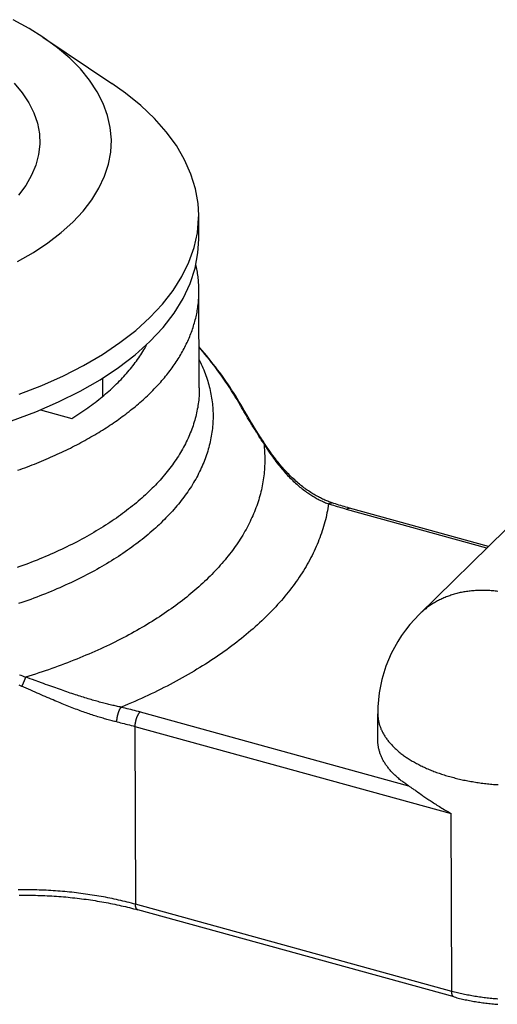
# Model space of a CAD drawing. Header units: inches. Extents: x 0 to 7.33, y 0 to 5.67.
# Tile 9 of 10: x 5.73 to 6.37, y 3.24 to 4.58. Entities that reach past the tile are written whole.
import ezdxf

# ---------------------------------------------------------------- set-up
doc = ezdxf.new("R2010")
doc.units = ezdxf.units.IN
doc.header["$LTSCALE"] = 0.403333
doc.header["$MEASUREMENT"] = 0
doc.layers.get('0').update_dxf_attribs({"linetype": 'CONTINUOUS'})

msp = doc.modelspace()

# ---------------------------------------------------------------- linework, layer by layer
at = {"color": 7, "linetype": 'Continuous'}
for p, q in [((5.7566, 4.5545), (5.8503, 4.4917)), ((5.9681, 4.2807), (5.968, 4.3131)), ((5.9688, 4.0793), (5.9683, 4.2107)), ((5.8817, 4.1238), (5.9019, 4.142)), ((5.8972, 4.1369), (5.8965, 4.1371)), ((5.8382, 4.0679), (5.8381, 4.0925)), ((5.7536, 4.0494), (5.7961, 4.0377)), ((6.3587, 3.862), (6.1685, 3.9144)), ((6.3609, 3.8642), (6.1725, 3.916)), ((6.3846, 3.8874), (6.267, 3.7721)), ((5.7548, 3.6792), (5.7428, 3.6836)), ((5.8885, 3.64), (6.2524, 3.5398)), ((6.2109, 3.6009), (6.2107, 3.6375)), ((5.8815, 3.6203), (6.3102, 3.5023)), ((5.8815, 3.6203), (5.8823, 3.3792)), ((6.2671, 3.5297), (6.2695, 3.5281)), ((6.3111, 3.2612), (6.3102, 3.5023)), ((6.3111, 3.2612), (5.8823, 3.3792)), ((6.3141, 3.2536), (5.8854, 3.3717))]:
    msp.add_line(p, q, dxfattribs=at)
for points in [[(5.7566, 4.5545), (5.7382, 4.5661), (5.7163, 4.578)], [(5.7973, 4.3038), (5.8113, 4.3187), (5.8231, 4.3341), (5.8328, 4.3498), (5.8404, 4.3659), (5.8457, 4.3822), (5.8488, 4.3987), (5.8496, 4.4152), (5.8481, 4.4318), (5.8444, 4.4482), (5.8385, 4.4644), (5.8303, 4.4804), (5.82, 4.496), (5.8076, 4.5112), (5.7931, 4.5258), (5.7767, 4.5399), (5.7566, 4.5545)], [(5.7176, 4.4918), (5.7286, 4.4788), (5.7376, 4.4654), (5.7445, 4.4517), (5.7493, 4.4377), (5.752, 4.4235), (5.7526, 4.4093), (5.751, 4.3951), (5.7473, 4.381), (5.7414, 4.3671), (5.7335, 4.3535), (5.7236, 4.3402)], [(5.968, 4.3131), (5.9671, 4.3291), (5.9636, 4.349), (5.9575, 4.3688), (5.9489, 4.3882), (5.9377, 4.4074), (5.924, 4.426), (5.9079, 4.4442), (5.8895, 4.4617), (5.8688, 4.4785), (5.8503, 4.4917)], [(5.9618, 4.2692), (5.9662, 4.2891), (5.9679, 4.3091), (5.968, 4.3131)], [(5.7225, 4.2504), (5.7439, 4.2627), (5.7636, 4.2757), (5.7814, 4.2894), (5.7973, 4.3038)], [(5.9019, 4.142), (5.9196, 4.1609), (5.9345, 4.1803), (5.9468, 4.2003), (5.9564, 4.2206), (5.9631, 4.2413), (5.967, 4.2621), (5.9681, 4.2807)], [(5.9018, 4.1744), (5.9187, 4.1924), (5.9332, 4.211), (5.9453, 4.2301), (5.9548, 4.2495), (5.9618, 4.2692)], [(5.9683, 4.2107), (5.9683, 4.213), (5.9683, 4.2151), (5.9682, 4.2171), (5.9681, 4.2192), (5.9679, 4.2213), (5.9678, 4.2234), (5.9676, 4.2255), (5.9673, 4.2276), (5.9671, 4.2297), (5.9668, 4.2318), (5.9665, 4.2339), (5.9662, 4.2359), (5.9658, 4.238), (5.9654, 4.2401), (5.965, 4.2422), (5.9645, 4.2443), (5.9641, 4.2462)], [(5.9022, 4.072), (5.904, 4.0739), (5.9059, 4.0757), (5.9077, 4.0776), (5.9095, 4.0795), (5.9113, 4.0814), (5.913, 4.0832), (5.9148, 4.0851), (5.9165, 4.087), (5.9181, 4.0889), (5.9198, 4.0909), (5.9214, 4.0928), (5.923, 4.0947), (5.9246, 4.0966), (5.9261, 4.0986), (5.9276, 4.1005), (5.9291, 4.1025), (5.9306, 4.1044), (5.932, 4.1064), (5.9334, 4.1083), (5.9348, 4.1103), (5.9361, 4.1123), (5.9375, 4.1143), (5.9388, 4.1162), (5.94, 4.1182), (5.9413, 4.1202), (5.9425, 4.1222), (5.9437, 4.1242), (5.9448, 4.1262), (5.946, 4.1282), (5.9471, 4.1302), (5.9482, 4.1323), (5.9492, 4.1343), (5.9502, 4.1363), (5.9512, 4.1383), (5.9522, 4.1404), (5.9531, 4.1424), (5.9541, 4.1444), (5.9549, 4.1465), (5.9558, 4.1485), (5.9566, 4.1506), (5.9574, 4.1526), (5.9582, 4.1547), (5.9589, 4.1567), (5.9597, 4.1588), (5.9603, 4.1609), (5.961, 4.1629), (5.9616, 4.165), (5.9622, 4.1671), (5.9628, 4.1691), (5.9634, 4.1712), (5.9639, 4.1733), (5.9644, 4.1754), (5.9648, 4.1775), (5.9653, 4.1795), (5.9657, 4.1816), (5.9661, 4.1837), (5.9664, 4.1858), (5.9667, 4.1879), (5.967, 4.19), (5.9673, 4.1921), (5.9675, 4.1941), (5.9677, 4.1962), (5.9679, 4.1983), (5.968, 4.2004), (5.9682, 4.2025), (5.9682, 4.2046), (5.9683, 4.2067), (5.9683, 4.2088), (5.9683, 4.2107)], [(5.7244, 4.0704), (5.7553, 4.0824), (5.7845, 4.0955), (5.812, 4.1095), (5.8376, 4.1245), (5.8611, 4.1404), (5.8826, 4.157), (5.9018, 4.1744)], [(5.7961, 4.0377), (5.7988, 4.0395), (5.8016, 4.0412), (5.8043, 4.043), (5.807, 4.0448), (5.8097, 4.0465), (5.8123, 4.0483), (5.8149, 4.0502), (5.8175, 4.052), (5.8201, 4.0538), (5.8226, 4.0556), (5.8251, 4.0575), (5.8275, 4.0594), (5.83, 4.0612), (5.8324, 4.0631), (5.8347, 4.065), (5.8371, 4.0669), (5.8394, 4.0688), (5.8417, 4.0708), (5.8439, 4.0727), (5.8461, 4.0747), (5.8483, 4.0766), (5.8505, 4.0786), (5.8526, 4.0805), (5.8547, 4.0825), (5.8567, 4.0845), (5.8588, 4.0865), (5.8607, 4.0885), (5.8627, 4.0906), (5.8646, 4.0926), (5.8665, 4.0946), (5.8684, 4.0967), (5.8702, 4.0987), (5.872, 4.1008), (5.8737, 4.1029), (5.8755, 4.1049), (5.8772, 4.107), (5.8788, 4.1091), (5.8804, 4.1112), (5.882, 4.1133), (5.8836, 4.1154), (5.8851, 4.1175), (5.8866, 4.1197), (5.888, 4.1218), (5.8895, 4.1239), (5.8908, 4.1261), (5.8922, 4.1282), (5.8935, 4.1304), (5.8948, 4.1325), (5.896, 4.1347), (5.8972, 4.1369)], [(5.4111, 3.9855), (5.4513, 3.9866), (5.4911, 3.9891), (5.5306, 3.9931), (5.5694, 3.9986), (5.6074, 4.0055), (5.6443, 4.0138), (5.68, 4.0235), (5.7144, 4.0344), (5.7471, 4.0466), (5.7781, 4.06), (5.8072, 4.0745), (5.8343, 4.09), (5.8592, 4.1065), (5.8817, 4.1238)], [(6.0273, 4.0524), (6.025, 4.0565), (6.0226, 4.0605), (6.0202, 4.0646), (6.0177, 4.0686), (6.0152, 4.0726), (6.0126, 4.0765), (6.01, 4.0805), (6.0074, 4.0844), (6.0047, 4.0883), (6.002, 4.0922), (5.9992, 4.0961), (5.9964, 4.0999), (5.9936, 4.1037), (5.9907, 4.1075), (5.9878, 4.1113), (5.9849, 4.115), (5.9819, 4.1187), (5.9789, 4.1224), (5.9759, 4.1261), (5.9728, 4.1297), (5.9697, 4.1334), (5.9686, 4.1346)], [(6.0248, 4.0549), (6.0224, 4.059), (6.02, 4.0631), (6.0176, 4.0671), (6.0151, 4.0711), (6.0126, 4.0751), (6.0101, 4.0791), (6.0075, 4.083), (6.0049, 4.0869), (6.0022, 4.0908), (5.9995, 4.0947), (5.9968, 4.0985), (5.994, 4.1023), (5.9912, 4.1061), (5.9883, 4.1099), (5.9854, 4.1136), (5.9825, 4.1174), (5.9795, 4.1211), (5.9765, 4.1247), (5.9735, 4.1284), (5.9704, 4.132), (5.9686, 4.1341)], [(5.9687, 4.117), (5.9692, 4.1161), (5.9704, 4.1136), (5.9715, 4.1111), (5.9727, 4.1086), (5.9737, 4.106), (5.9748, 4.1035), (5.9758, 4.101), (5.9768, 4.0985), (5.9777, 4.0959), (5.9786, 4.0934), (5.9794, 4.0909), (5.9802, 4.0883), (5.981, 4.0858), (5.9817, 4.0832), (5.9823, 4.0807), (5.983, 4.0781), (5.9836, 4.0756), (5.9841, 4.073), (5.9846, 4.0704), (5.9851, 4.0679), (5.9855, 4.0653), (5.9859, 4.0627), (5.9862, 4.0601), (5.9865, 4.0576), (5.9868, 4.055), (5.987, 4.0524), (5.9871, 4.0498), (5.9873, 4.0473), (5.9874, 4.0447), (5.9874, 4.0421), (5.9874, 4.0395), (5.9874, 4.0369), (5.9873, 4.0344), (5.9871, 4.0318), (5.987, 4.0292), (5.9868, 4.0266), (5.9865, 4.0241), (5.9862, 4.0215), (5.9859, 4.0189), (5.9855, 4.0163), (5.9851, 4.0138), (5.9846, 4.0112), (5.9841, 4.0086), (5.9836, 4.0061), (5.983, 4.0035), (5.9823, 4.0009), (5.9817, 3.9984), (5.981, 3.9958), (5.9802, 3.9933), (5.9794, 3.9907), (5.9786, 3.9882), (5.9777, 3.9856), (5.9768, 3.9831), (5.9758, 3.9806), (5.9748, 3.978), (5.9737, 3.9755), (5.9727, 3.973), (5.9715, 3.9705), (5.9704, 3.968), (5.9691, 3.9655), (5.9679, 3.963), (5.9666, 3.9605), (5.9653, 3.958), (5.9639, 3.9555), (5.9625, 3.953), (5.961, 3.9506), (5.9595, 3.9481), (5.958, 3.9456), (5.9564, 3.9432), (5.9548, 3.9407), (5.9532, 3.9383), (5.9515, 3.9359), (5.9497, 3.9335), (5.948, 3.931), (5.9461, 3.9286), (5.9443, 3.9262), (5.9424, 3.9239), (5.9405, 3.9215), (5.9385, 3.9191), (5.9365, 3.9167), (5.9344, 3.9144), (5.9324, 3.912), (5.9302, 3.9097), (5.9281, 3.9074), (5.9259, 3.9051), (5.9236, 3.9028), (5.9214, 3.9005), (5.9191, 3.8982), (5.9167, 3.8959), (5.9143, 3.8936), (5.9119, 3.8914), (5.9095, 3.8891), (5.907, 3.8869), (5.9044, 3.8847), (5.9019, 3.8825), (5.8993, 3.8802), (5.8966, 3.8781), (5.8939, 3.8759), (5.8912, 3.8737), (5.8885, 3.8716), (5.8857, 3.8694), (5.8829, 3.8673), (5.88, 3.8652), (5.8772, 3.8631), (5.8742, 3.861), (5.8713, 3.8589), (5.8683, 3.8568), (5.8653, 3.8548), (5.8622, 3.8527), (5.8591, 3.8507), (5.856, 3.8487), (5.8529, 3.8467), (5.8497, 3.8447), (5.8465, 3.8428), (5.8432, 3.8408), (5.8399, 3.8389), (5.8366, 3.8369), (5.8333, 3.835), (5.8299, 3.8331), (5.8265, 3.8312), (5.8231, 3.8294), (5.8196, 3.8275), (5.8161, 3.8257), (5.8126, 3.8239), (5.809, 3.8221), (5.8055, 3.8203), (5.8019, 3.8185), (5.7982, 3.8167), (5.7945, 3.815), (5.7908, 3.8133), (5.7871, 3.8116), (5.7834, 3.8099), (5.7796, 3.8082), (5.7758, 3.8065), (5.7719, 3.8049), (5.7681, 3.8033), (5.7642, 3.8017), (5.7603, 3.8001), (5.7563, 3.7985), (5.7524, 3.797), (5.7484, 3.7954), (5.7444, 3.7939), (5.7403, 3.7924), (5.7363, 3.7909), (5.7322, 3.7894), (5.7281, 3.788), (5.7239, 3.7866)], [(5.7227, 3.9673), (5.726, 3.9685), (5.7293, 3.9697), (5.7325, 3.9709), (5.7358, 3.9721), (5.739, 3.9733), (5.7422, 3.9746), (5.7454, 3.9758), (5.7485, 3.9771), (5.7517, 3.9784), (5.7548, 3.9797), (5.758, 3.981), (5.7611, 3.9823), (5.7642, 3.9836), (5.7672, 3.985), (5.7703, 3.9863), (5.7733, 3.9877), (5.7763, 3.989), (5.7793, 3.9904), (5.7823, 3.9918), (5.7852, 3.9932), (5.7882, 3.9946), (5.7911, 3.9961), (5.794, 3.9975), (5.7969, 3.999), (5.7997, 4.0004), (5.8026, 4.0019), (5.8054, 4.0034), (5.8082, 4.0048), (5.811, 4.0064), (5.8137, 4.0079), (5.8165, 4.0094), (5.8192, 4.0109), (5.8219, 4.0125), (5.8246, 4.014), (5.8272, 4.0156), (5.8298, 4.0171), (5.8325, 4.0187), (5.835, 4.0203), (5.8376, 4.0219), (5.8402, 4.0235), (5.8427, 4.0251), (5.8452, 4.0268), (5.8477, 4.0284), (5.8501, 4.03), (5.8526, 4.0317), (5.855, 4.0334), (5.8574, 4.035), (5.8597, 4.0367), (5.8621, 4.0384), (5.8644, 4.0401), (5.8667, 4.0418), (5.869, 4.0435), (5.8712, 4.0452), (5.8735, 4.047), (5.8757, 4.0487), (5.8779, 4.0505), (5.88, 4.0522), (5.8822, 4.054), (5.8843, 4.0557), (5.8864, 4.0575), (5.8884, 4.0593), (5.8905, 4.0611), (5.8925, 4.0629), (5.8945, 4.0647), (5.8964, 4.0665), (5.8984, 4.0683), (5.9003, 4.0702), (5.9022, 4.072)], [(5.9688, 4.0793), (5.9688, 4.0776), (5.9688, 4.0751), (5.9687, 4.0726), (5.9686, 4.0701), (5.9684, 4.0676), (5.9682, 4.0651), (5.968, 4.0626), (5.9677, 4.0601), (5.9673, 4.0576), (5.967, 4.0551), (5.9666, 4.0526), (5.9661, 4.0501), (5.9656, 4.0476), (5.9651, 4.0452), (5.9645, 4.0427), (5.9639, 4.0402), (5.9633, 4.0377), (5.9626, 4.0352), (5.9618, 4.0328), (5.9611, 4.0303), (5.9603, 4.0278), (5.9594, 4.0254), (5.9585, 4.0229), (5.9576, 4.0205), (5.9566, 4.018), (5.9556, 4.0156), (5.9545, 4.0131), (5.9535, 4.0107), (5.9523, 4.0083), (5.9512, 4.0059), (5.9499, 4.0034), (5.9487, 4.001), (5.9474, 3.9986), (5.9461, 3.9962), (5.9447, 3.9938), (5.9433, 3.9914), (5.9418, 3.989), (5.9404, 3.9867), (5.9388, 3.9843), (5.9373, 3.9819), (5.9357, 3.9796), (5.934, 3.9772), (5.9324, 3.9749), (5.9306, 3.9725), (5.9289, 3.9702), (5.9271, 3.9679), (5.9253, 3.9656), (5.9234, 3.9633), (5.9215, 3.961), (5.9195, 3.9587), (5.9176, 3.9564), (5.9156, 3.9541), (5.9135, 3.9519), (5.9114, 3.9496), (5.9093, 3.9474), (5.9071, 3.9451), (5.9049, 3.9429), (5.9026, 3.9407)], [(6.0248, 4.0549), (6.025, 4.0548), (6.0251, 4.0547), (6.0253, 4.0546), (6.0255, 4.0544), (6.0257, 4.0543), (6.0259, 4.0542), (6.026, 4.054), (6.0262, 4.0539), (6.0263, 4.0537), (6.0265, 4.0536), (6.0266, 4.0534), (6.0267, 4.0533), (6.0269, 4.0531), (6.027, 4.0529), (6.0271, 4.0528), (6.0272, 4.0526), (6.0273, 4.0524)], [(6.0562, 4.0035), (6.055, 4.0052), (6.0539, 4.007), (6.0528, 4.0087), (6.0517, 4.0104), (6.0506, 4.0121), (6.0496, 4.0138), (6.0485, 4.0155), (6.0475, 4.0171), (6.0465, 4.0187), (6.0454, 4.0204), (6.0444, 4.022), (6.0435, 4.0236), (6.0425, 4.0251), (6.0415, 4.0267), (6.0406, 4.0282), (6.0396, 4.0298), (6.0387, 4.0313), (6.0378, 4.0328), (6.0369, 4.0343), (6.036, 4.0357), (6.0351, 4.0372), (6.0343, 4.0386), (6.0334, 4.0401), (6.0326, 4.0415), (6.0318, 4.0429), (6.0309, 4.0443), (6.0301, 4.0457), (6.0293, 4.047), (6.0285, 4.0484), (6.0278, 4.0497), (6.027, 4.051), (6.0262, 4.0523), (6.0255, 4.0536), (6.0248, 4.0549)], [(6.0582, 4.0022), (6.0569, 4.0042), (6.0556, 4.0062), (6.0543, 4.0082), (6.0531, 4.0101), (6.0518, 4.0121), (6.0506, 4.014), (6.0495, 4.0158), (6.0483, 4.0177), (6.0471, 4.0195), (6.046, 4.0213), (6.0449, 4.0231), (6.0438, 4.0248), (6.0428, 4.0265), (6.0417, 4.0282), (6.0407, 4.0299), (6.0397, 4.0316), (6.0387, 4.0332), (6.0377, 4.0348), (6.0368, 4.0364), (6.0358, 4.038), (6.0349, 4.0395), (6.034, 4.041), (6.0331, 4.0425), (6.0322, 4.044), (6.0314, 4.0455), (6.0305, 4.0469), (6.0297, 4.0483), (6.0289, 4.0497), (6.0281, 4.0511), (6.0273, 4.0524)], [(6.0562, 4.0035), (6.0565, 4.0008), (6.0568, 3.998), (6.057, 3.9953), (6.0572, 3.9926), (6.0573, 3.9899), (6.0575, 3.9871), (6.0575, 3.9844), (6.0576, 3.9817), (6.0575, 3.979), (6.0575, 3.9762), (6.0574, 3.9735), (6.0572, 3.9708), (6.0571, 3.968), (6.0568, 3.9653), (6.0566, 3.9626), (6.0562, 3.9599), (6.0559, 3.9571), (6.0555, 3.9544), (6.0551, 3.9517), (6.0546, 3.949), (6.0541, 3.9462), (6.0535, 3.9435), (6.0529, 3.9408), (6.0523, 3.9381), (6.0516, 3.9354), (6.0508, 3.9327), (6.0501, 3.93), (6.0493, 3.9273), (6.0484, 3.9246), (6.0475, 3.9219), (6.0466, 3.9192), (6.0456, 3.9165), (6.0446, 3.9138), (6.0435, 3.9112), (6.0424, 3.9085), (6.0412, 3.9058), (6.0401, 3.9032), (6.0388, 3.9005), (6.0376, 3.8979), (6.0363, 3.8952), (6.0349, 3.8926), (6.0335, 3.8899), (6.0321, 3.8873), (6.0306, 3.8847), (6.0291, 3.8821), (6.0276, 3.8794), (6.026, 3.8768), (6.0243, 3.8742), (6.0227, 3.8716), (6.0209, 3.8691), (6.0192, 3.8665), (6.0174, 3.8639), (6.0156, 3.8613), (6.0137, 3.8588), (6.0118, 3.8562), (6.0098, 3.8537), (6.0078, 3.8512), (6.0058, 3.8486), (6.0038, 3.8461), (6.0016, 3.8436), (5.9995, 3.8411), (5.9973, 3.8386), (5.9951, 3.8362), (5.9928, 3.8337), (5.9905, 3.8312), (5.9882, 3.8288), (5.9858, 3.8263), (5.9834, 3.8239), (5.981, 3.8215), (5.9785, 3.8191), (5.976, 3.8167), (5.9734, 3.8143), (5.9708, 3.8119), (5.9682, 3.8095), (5.9655, 3.8072), (5.9628, 3.8048), (5.9601, 3.8025), (5.9573, 3.8002), (5.9545, 3.7979), (5.9517, 3.7956), (5.9488, 3.7933), (5.9459, 3.791), (5.9429, 3.7887), (5.9399, 3.7865), (5.9369, 3.7842), (5.9338, 3.782), (5.9307, 3.7798), (5.9276, 3.7776), (5.9245, 3.7754), (5.9213, 3.7732), (5.918, 3.7711), (5.9148, 3.7689), (5.9115, 3.7668), (5.9082, 3.7647), (5.9048, 3.7626), (5.9014, 3.7605), (5.898, 3.7584), (5.8946, 3.7563), (5.8911, 3.7543), (5.8876, 3.7523), (5.884, 3.7502), (5.8804, 3.7482), (5.8768, 3.7463), (5.8732, 3.7443), (5.8695, 3.7423), (5.8658, 3.7404), (5.8621, 3.7384), (5.8583, 3.7365), (5.8545, 3.7346), (5.8507, 3.7328), (5.8469, 3.7309), (5.843, 3.729), (5.8391, 3.7272), (5.8352, 3.7254), (5.8312, 3.7236), (5.8272, 3.7218), (5.8232, 3.72), (5.8192, 3.7183), (5.8151, 3.7166), (5.811, 3.7148), (5.8069, 3.7131), (5.8028, 3.7115), (5.7986, 3.7098), (5.7944, 3.7082), (5.7902, 3.7065), (5.7859, 3.7049), (5.7817, 3.7033), (5.7774, 3.7017), (5.7731, 3.7002), (5.7687, 3.6987), (5.7644, 3.6971), (5.76, 3.6956), (5.7556, 3.6942), (5.7511, 3.6927), (5.7467, 3.6912), (5.7422, 3.6898), (5.7377, 3.6884), (5.7332, 3.687)], [(6.0582, 4.0022), (6.0581, 4.0023), (6.0581, 4.0024), (6.058, 4.0025), (6.0579, 4.0026), (6.0578, 4.0027), (6.0577, 4.0028), (6.0576, 4.0028), (6.0575, 4.0029), (6.0574, 4.003), (6.0573, 4.0031), (6.0571, 4.0031), (6.057, 4.0032), (6.0569, 4.0033), (6.0568, 4.0033), (6.0566, 4.0034), (6.0565, 4.0034), (6.0563, 4.0035), (6.0562, 4.0035)], [(6.0562, 4.0035), (6.0578, 4.0008), (6.0595, 3.9982), (6.0612, 3.9956), (6.0628, 3.9931), (6.0645, 3.9906), (6.0661, 3.9883), (6.0678, 3.9859), (6.0694, 3.9837), (6.071, 3.9815), (6.0727, 3.9793), (6.0743, 3.9772), (6.0759, 3.9752), (6.0775, 3.9732), (6.0791, 3.9712), (6.0807, 3.9693), (6.0823, 3.9675), (6.0838, 3.9657), (6.0854, 3.9639), (6.087, 3.9622), (6.0885, 3.9605), (6.0901, 3.9589), (6.0916, 3.9573), (6.0932, 3.9557), (6.0947, 3.9542), (6.0962, 3.9528), (6.0978, 3.9513), (6.0993, 3.9499), (6.1008, 3.9486), (6.1023, 3.9473), (6.1038, 3.946), (6.1053, 3.9447), (6.1068, 3.9435), (6.1083, 3.9423), (6.1098, 3.9412), (6.1113, 3.94), (6.1127, 3.9389), (6.1142, 3.9379), (6.1157, 3.9368), (6.1171, 3.9358), (6.1186, 3.9349), (6.12, 3.9339), (6.1215, 3.933), (6.1229, 3.9321), (6.1244, 3.9312), (6.1258, 3.9304), (6.1272, 3.9296), (6.1286, 3.9288), (6.1301, 3.9281), (6.1315, 3.9273), (6.1329, 3.9266), (6.1343, 3.9259), (6.1357, 3.9253), (6.1371, 3.9246), (6.1385, 3.924), (6.1399, 3.9234), (6.1413, 3.9229), (6.1427, 3.9223), (6.144, 3.9218)], [(6.1488, 3.9232), (6.1475, 3.9237), (6.146, 3.9242), (6.1446, 3.9247), (6.1432, 3.9253), (6.1418, 3.9258), (6.1404, 3.9264), (6.1389, 3.927), (6.1375, 3.9277), (6.136, 3.9284), (6.1346, 3.929), (6.1331, 3.9298), (6.1317, 3.9305), (6.1302, 3.9313), (6.1287, 3.9321), (6.1273, 3.9329), (6.1258, 3.9337), (6.1243, 3.9346), (6.1228, 3.9355), (6.1213, 3.9364), (6.1198, 3.9374), (6.1183, 3.9384), (6.1168, 3.9394), (6.1152, 3.9405), (6.1137, 3.9415), (6.1122, 3.9427), (6.1106, 3.9438), (6.1091, 3.945), (6.1075, 3.9462), (6.106, 3.9474), (6.1044, 3.9487), (6.1029, 3.95), (6.1013, 3.9514), (6.0997, 3.9528), (6.0981, 3.9542), (6.0965, 3.9557), (6.0949, 3.9572), (6.0933, 3.9587), (6.0917, 3.9603), (6.0901, 3.9619), (6.0885, 3.9636), (6.0868, 3.9653), (6.0852, 3.9671), (6.0836, 3.9689), (6.0819, 3.9707), (6.0803, 3.9726), (6.0786, 3.9746), (6.0769, 3.9766), (6.0753, 3.9786), (6.0736, 3.9807), (6.0719, 3.9829), (6.0702, 3.9851), (6.0685, 3.9874), (6.0668, 3.9897), (6.0651, 3.9921), (6.0633, 3.9945), (6.0616, 3.9971), (6.0599, 3.9996), (6.0582, 4.0022)], [(5.9026, 3.9407), (5.9004, 3.9385), (5.8981, 3.9363), (5.8957, 3.9341), (5.8933, 3.9319), (5.8909, 3.9297), (5.8885, 3.9276), (5.886, 3.9254), (5.8835, 3.9233), (5.8809, 3.9212), (5.8783, 3.9191), (5.8757, 3.917), (5.873, 3.9149), (5.8703, 3.9128), (5.8676, 3.9108), (5.8648, 3.9087), (5.8621, 3.9067), (5.8592, 3.9047), (5.8564, 3.9026), (5.8535, 3.9006), (5.8506, 3.8987), (5.8476, 3.8967), (5.8446, 3.8947), (5.8416, 3.8928), (5.8385, 3.8908), (5.8355, 3.8889), (5.8323, 3.887), (5.8292, 3.8851), (5.826, 3.8832), (5.8228, 3.8814), (5.8196, 3.8795), (5.8163, 3.8777), (5.813, 3.8759), (5.8097, 3.8741), (5.8063, 3.8723), (5.803, 3.8705), (5.7995, 3.8687), (5.7961, 3.867), (5.7926, 3.8652), (5.7891, 3.8635), (5.7856, 3.8618), (5.7821, 3.8601), (5.7785, 3.8585), (5.7749, 3.8568), (5.7712, 3.8552), (5.7676, 3.8536), (5.7639, 3.852), (5.7602, 3.8504), (5.7564, 3.8488), (5.7527, 3.8472), (5.7489, 3.8457), (5.7451, 3.8442), (5.7412, 3.8427), (5.7374, 3.8412), (5.7335, 3.8397), (5.7296, 3.8383), (5.7257, 3.8368), (5.7217, 3.8354)], [(6.144, 3.9218), (6.1442, 3.9219), (6.1444, 3.9221), (6.1445, 3.9222), (6.1447, 3.9223), (6.1449, 3.9224), (6.1451, 3.9225), (6.1452, 3.9226), (6.1454, 3.9227), (6.1456, 3.9228), (6.1457, 3.9229), (6.1459, 3.923), (6.1461, 3.9231), (6.1462, 3.9231), (6.1464, 3.9232), (6.1466, 3.9232), (6.1467, 3.9233), (6.1469, 3.9233), (6.1471, 3.9233), (6.1472, 3.9234), (6.1474, 3.9234), (6.1475, 3.9234), (6.1477, 3.9234), (6.1478, 3.9234), (6.148, 3.9234), (6.1482, 3.9234), (6.1483, 3.9234), (6.1484, 3.9233), (6.1486, 3.9233), (6.1487, 3.9233), (6.1488, 3.9232)], [(6.1725, 3.916), (6.1701, 3.9167), (6.1676, 3.9174), (6.1653, 3.9181), (6.1629, 3.9188), (6.1605, 3.9195), (6.1581, 3.9202), (6.1558, 3.921), (6.1535, 3.9217), (6.1511, 3.9225), (6.1488, 3.9232)], [(6.144, 3.9218), (6.1436, 3.9187), (6.1431, 3.9157), (6.1425, 3.9126), (6.1419, 3.9095), (6.1413, 3.9065), (6.1406, 3.9034), (6.1398, 3.9003), (6.139, 3.8973), (6.1382, 3.8942), (6.1373, 3.8912), (6.1364, 3.8881), (6.1354, 3.8851), (6.1344, 3.8821), (6.1333, 3.879), (6.1322, 3.876), (6.131, 3.873), (6.1298, 3.8699), (6.1286, 3.8669), (6.1273, 3.8639), (6.1259, 3.8609), (6.1245, 3.8579), (6.1231, 3.8549), (6.1216, 3.8519), (6.1201, 3.849), (6.1185, 3.846), (6.1169, 3.843), (6.1152, 3.8401), (6.1135, 3.8371), (6.1117, 3.8342), (6.1099, 3.8312), (6.1081, 3.8283), (6.1062, 3.8254), (6.1042, 3.8224), (6.1023, 3.8195), (6.1002, 3.8166), (6.0982, 3.8137), (6.096, 3.8109), (6.0939, 3.808), (6.0917, 3.8051), (6.0894, 3.8023), (6.0871, 3.7994), (6.0848, 3.7966), (6.0824, 3.7938), (6.08, 3.7909), (6.0775, 3.7881), (6.075, 3.7853), (6.0725, 3.7825), (6.0699, 3.7798), (6.0672, 3.777), (6.0646, 3.7742), (6.0619, 3.7715), (6.0591, 3.7688), (6.0563, 3.7661), (6.0534, 3.7633), (6.0506, 3.7606), (6.0476, 3.758), (6.0447, 3.7553), (6.0417, 3.7526), (6.0386, 3.75), (6.0355, 3.7473), (6.0324, 3.7447), (6.0292, 3.7421), (6.026, 3.7395), (6.0228, 3.7369), (6.0195, 3.7344), (6.0161, 3.7318), (6.0128, 3.7293), (6.0094, 3.7267), (6.0059, 3.7242), (6.0024, 3.7217), (5.9989, 3.7192), (5.9954, 3.7168), (5.9918, 3.7143), (5.9881, 3.7119), (5.9845, 3.7094), (5.9807, 3.707), (5.977, 3.7046), (5.9732, 3.7023), (5.9694, 3.6999), (5.9655, 3.6976), (5.9617, 3.6952), (5.9577, 3.6929), (5.9538, 3.6906), (5.9498, 3.6883), (5.9457, 3.6861), (5.9417, 3.6838), (5.9376, 3.6816), (5.9335, 3.6794), (5.9293, 3.6772), (5.9251, 3.675), (5.9209, 3.6728), (5.9166, 3.6707), (5.9123, 3.6686), (5.908, 3.6664), (5.9036, 3.6643), (5.8992, 3.6623), (5.8948, 3.6602), (5.8903, 3.6582), (5.8858, 3.6562), (5.8813, 3.6542), (5.8768, 3.6522), (5.8722, 3.6502), (5.8676, 3.6483), (5.8629, 3.6464)], [(6.1685, 3.9144), (6.1659, 3.9151), (6.1634, 3.9158), (6.1609, 3.9165), (6.1585, 3.9172), (6.156, 3.918), (6.1536, 3.9187), (6.1512, 3.9195), (6.1488, 3.9202), (6.1464, 3.921), (6.144, 3.9218)], [(6.1685, 3.9144), (6.1686, 3.9145), (6.1688, 3.9147), (6.1689, 3.9148), (6.1691, 3.9149), (6.1692, 3.915), (6.1693, 3.9152), (6.1695, 3.9153), (6.1696, 3.9154), (6.1698, 3.9155), (6.1699, 3.9156), (6.1701, 3.9156), (6.1702, 3.9157), (6.1704, 3.9158), (6.1705, 3.9158), (6.1707, 3.9159), (6.1708, 3.916), (6.1709, 3.916), (6.1711, 3.916), (6.1712, 3.9161), (6.1714, 3.9161), (6.1715, 3.9161), (6.1716, 3.9161), (6.1718, 3.9161), (6.1719, 3.9161), (6.172, 3.9161), (6.1722, 3.9161), (6.1723, 3.9161), (6.1724, 3.9161), (6.1725, 3.916)], [(6.3736, 3.8032), (6.3718, 3.8034), (6.37, 3.8036), (6.3681, 3.8038), (6.3663, 3.804), (6.3645, 3.8041), (6.3627, 3.8043), (6.3609, 3.8044), (6.3591, 3.8045), (6.3573, 3.8045), (6.3555, 3.8046), (6.3537, 3.8046), (6.3519, 3.8046), (6.3501, 3.8046), (6.3483, 3.8045), (6.3466, 3.8045), (6.3448, 3.8044), (6.3431, 3.8043), (6.3413, 3.8042), (6.3396, 3.804), (6.3378, 3.8039), (6.3361, 3.8037), (6.3344, 3.8035), (6.3327, 3.8033), (6.331, 3.803), (6.3293, 3.8028), (6.3276, 3.8025), (6.3259, 3.8022), (6.3243, 3.8018), (6.3226, 3.8015), (6.321, 3.8011), (6.3193, 3.8007), (6.3177, 3.8003), (6.3161, 3.7999), (6.3145, 3.7994), (6.3129, 3.799), (6.3113, 3.7985), (6.3097, 3.798), (6.3082, 3.7974), (6.3066, 3.7969), (6.3051, 3.7963), (6.3035, 3.7957), (6.302, 3.7951), (6.3005, 3.7945), (6.299, 3.7938), (6.2976, 3.7931), (6.2961, 3.7924), (6.2946, 3.7917), (6.2932, 3.791), (6.2918, 3.7903), (6.2904, 3.7895), (6.289, 3.7887), (6.2876, 3.7879), (6.2862, 3.7871), (6.2848, 3.7862), (6.2835, 3.7854), (6.2822, 3.7845), (6.2808, 3.7836), (6.2795, 3.7827), (6.2783, 3.7817), (6.277, 3.7808), (6.2757, 3.7798), (6.2745, 3.7788), (6.2733, 3.7778), (6.2721, 3.7768), (6.2709, 3.7757), (6.2697, 3.7747), (6.2685, 3.7736), (6.2674, 3.7725), (6.267, 3.7721)], [(5.725, 3.6903), (5.727, 3.6895), (5.7291, 3.6887), (5.7311, 3.6879), (5.7332, 3.687)], [(5.7332, 3.687), (5.7331, 3.6867), (5.733, 3.6865), (5.7329, 3.6862), (5.7328, 3.6859), (5.7327, 3.6856), (5.7327, 3.6853), (5.7326, 3.6851), (5.7325, 3.6848), (5.7323, 3.6845), (5.7322, 3.6842), (5.7321, 3.6839), (5.732, 3.6836), (5.7319, 3.6833), (5.7318, 3.6831), (5.7317, 3.6828), (5.7316, 3.6825), (5.7315, 3.6822), (5.7313, 3.6819), (5.7312, 3.6816), (5.7311, 3.6813), (5.731, 3.681), (5.7309, 3.6808), (5.7307, 3.6805), (5.7306, 3.6802), (5.7305, 3.6799), (5.7303, 3.6796), (5.7302, 3.6794), (5.7301, 3.6791), (5.73, 3.6788), (5.7298, 3.6785), (5.7297, 3.6782), (5.7296, 3.678), (5.7294, 3.6777), (5.7293, 3.6774), (5.7291, 3.6772), (5.729, 3.6769), (5.7289, 3.6767), (5.7287, 3.6764), (5.7286, 3.6761), (5.7285, 3.6759), (5.7283, 3.6756), (5.7282, 3.6754), (5.728, 3.6752), (5.7279, 3.6749)], [(5.7428, 3.6836), (5.7396, 3.6847), (5.7364, 3.6859), (5.7332, 3.687)], [(5.724, 3.6766), (5.726, 3.6758), (5.7279, 3.6749)], [(5.7402, 3.6694), (5.7342, 3.6721), (5.7279, 3.6749)], [(5.8629, 3.6464), (5.8613, 3.6467), (5.8597, 3.647), (5.8581, 3.6473), (5.8565, 3.6477), (5.8548, 3.648), (5.8532, 3.6484), (5.8515, 3.6488), (5.8498, 3.6492), (5.848, 3.6496), (5.8463, 3.65), (5.8446, 3.6504), (5.8428, 3.6509), (5.841, 3.6513), (5.8392, 3.6518), (5.8374, 3.6523), (5.8355, 3.6528), (5.8336, 3.6533), (5.8317, 3.6538), (5.8298, 3.6543), (5.8279, 3.6549), (5.826, 3.6554), (5.824, 3.656), (5.822, 3.6566), (5.82, 3.6572), (5.818, 3.6578), (5.8159, 3.6584), (5.8138, 3.6591), (5.8117, 3.6597), (5.8096, 3.6604), (5.8074, 3.6611), (5.8052, 3.6618), (5.803, 3.6625), (5.8008, 3.6632), (5.7985, 3.664), (5.7962, 3.6647), (5.7939, 3.6655), (5.7915, 3.6663), (5.7891, 3.6671), (5.7867, 3.668), (5.7843, 3.6688), (5.7818, 3.6697), (5.7792, 3.6705), (5.7767, 3.6714), (5.7741, 3.6723), (5.7715, 3.6733), (5.7688, 3.6742), (5.7661, 3.6752), (5.7633, 3.6762), (5.7605, 3.6772), (5.7577, 3.6782), (5.7548, 3.6792)], [(5.857, 3.6264), (5.8554, 3.6267), (5.8538, 3.6271), (5.8521, 3.6275), (5.8505, 3.6279), (5.8488, 3.6283), (5.8471, 3.6288), (5.8454, 3.6292), (5.8436, 3.6297), (5.8419, 3.6302), (5.8401, 3.6307), (5.8383, 3.6312), (5.8366, 3.6317), (5.8347, 3.6322), (5.8329, 3.6328), (5.8311, 3.6333), (5.8292, 3.6339), (5.8273, 3.6345), (5.8254, 3.6351), (5.8235, 3.6358), (5.8215, 3.6364), (5.8196, 3.6371), (5.8176, 3.6378), (5.8156, 3.6385), (5.8136, 3.6392), (5.8115, 3.6399), (5.8095, 3.6406), (5.8074, 3.6414), (5.8053, 3.6422), (5.8031, 3.643), (5.801, 3.6438), (5.7988, 3.6446), (5.7966, 3.6455), (5.7943, 3.6464), (5.7921, 3.6473), (5.7898, 3.6482), (5.7875, 3.6491), (5.7851, 3.65), (5.7828, 3.651), (5.7804, 3.652), (5.7779, 3.653), (5.7755, 3.654), (5.773, 3.6551), (5.7705, 3.6562), (5.7679, 3.6573), (5.7653, 3.6584), (5.7627, 3.6595), (5.76, 3.6607), (5.7573, 3.6619), (5.7546, 3.6631), (5.7518, 3.6643), (5.749, 3.6655), (5.7461, 3.6668), (5.7432, 3.6681), (5.7402, 3.6694)], [(5.857, 3.6264), (5.857, 3.6266), (5.8571, 3.6269), (5.8571, 3.6272), (5.8571, 3.6275), (5.8571, 3.6278), (5.8571, 3.628), (5.8571, 3.6283), (5.8571, 3.6286), (5.8571, 3.6289), (5.8572, 3.6292), (5.8572, 3.6295), (5.8572, 3.6298), (5.8573, 3.6301), (5.8573, 3.6304), (5.8573, 3.6307), (5.8574, 3.631), (5.8574, 3.6313), (5.8575, 3.6317), (5.8575, 3.632), (5.8576, 3.6323), (5.8576, 3.6326), (5.8577, 3.6329), (5.8577, 3.6332), (5.8578, 3.6335), (5.8578, 3.6338), (5.8579, 3.6341), (5.858, 3.6345), (5.858, 3.6348), (5.8581, 3.6351), (5.8582, 3.6354), (5.8583, 3.6357), (5.8583, 3.636), (5.8584, 3.6363), (5.8585, 3.6366), (5.8586, 3.6369), (5.8587, 3.6372), (5.8588, 3.6375), (5.8588, 3.6378), (5.8589, 3.6381), (5.859, 3.6384), (5.8591, 3.6387), (5.8592, 3.639), (5.8593, 3.6393), (5.8594, 3.6396), (5.8595, 3.6399), (5.8596, 3.6401), (5.8597, 3.6404), (5.8598, 3.6407), (5.8599, 3.641), (5.86, 3.6412), (5.8602, 3.6415), (5.8603, 3.6417), (5.8604, 3.642), (5.8605, 3.6423), (5.8606, 3.6425), (5.8607, 3.6428), (5.8608, 3.643), (5.861, 3.6432), (5.8611, 3.6435), (5.8612, 3.6437), (5.8613, 3.6439), (5.8614, 3.6441), (5.8616, 3.6443), (5.8617, 3.6446), (5.8618, 3.6448), (5.8619, 3.645), (5.8621, 3.6452), (5.8622, 3.6453), (5.8623, 3.6455), (5.8624, 3.6457), (5.8626, 3.6459), (5.8627, 3.646), (5.8628, 3.6462), (5.8629, 3.6464)], [(5.8629, 3.6464), (5.8655, 3.6458), (5.868, 3.6452), (5.8706, 3.6446), (5.8731, 3.644), (5.8756, 3.6434), (5.8782, 3.6427), (5.8807, 3.6421), (5.8833, 3.6414), (5.8859, 3.6407), (5.8885, 3.64)], [(5.8885, 3.64), (5.8883, 3.6399), (5.8882, 3.6397), (5.888, 3.6396), (5.8879, 3.6394), (5.8877, 3.6392), (5.8876, 3.639), (5.8874, 3.6389), (5.8873, 3.6387), (5.8871, 3.6385), (5.887, 3.6383), (5.8868, 3.6381), (5.8867, 3.6379), (5.8865, 3.6377), (5.8864, 3.6374), (5.8863, 3.6372), (5.8861, 3.637), (5.886, 3.6368), (5.8858, 3.6365), (5.8857, 3.6363), (5.8856, 3.636), (5.8854, 3.6358), (5.8853, 3.6355), (5.8852, 3.6353), (5.885, 3.635), (5.8849, 3.6348), (5.8848, 3.6345), (5.8846, 3.6342), (5.8845, 3.634), (5.8844, 3.6337), (5.8843, 3.6334), (5.8842, 3.6331), (5.884, 3.6328), (5.8839, 3.6326), (5.8838, 3.6323), (5.8837, 3.632), (5.8836, 3.6317), (5.8835, 3.6314), (5.8834, 3.6311), (5.8833, 3.6308), (5.8832, 3.6305), (5.8831, 3.6302), (5.883, 3.6299), (5.8829, 3.6296), (5.8828, 3.6293), (5.8827, 3.629), (5.8826, 3.6287), (5.8826, 3.6284), (5.8825, 3.628), (5.8824, 3.6277), (5.8823, 3.6274), (5.8823, 3.6271), (5.8822, 3.6268), (5.8821, 3.6265), (5.8821, 3.6262), (5.882, 3.6259), (5.8819, 3.6256), (5.8819, 3.6253), (5.8818, 3.625), (5.8818, 3.6247), (5.8818, 3.6244), (5.8817, 3.6241), (5.8817, 3.6238), (5.8816, 3.6235), (5.8816, 3.6232), (5.8816, 3.6229), (5.8815, 3.6226), (5.8815, 3.6223), (5.8815, 3.622), (5.8815, 3.6217), (5.8815, 3.6214), (5.8815, 3.6211), (5.8815, 3.6209), (5.8815, 3.6206), (5.8815, 3.6203)], [(6.2107, 3.6374), (6.2108, 3.6363), (6.2108, 3.6352), (6.2109, 3.6341), (6.211, 3.633), (6.2111, 3.6319), (6.2112, 3.6308), (6.2114, 3.6297), (6.2116, 3.6286), (6.2118, 3.6275), (6.212, 3.6264), (6.2123, 3.6253), (6.2125, 3.6243), (6.2128, 3.6232), (6.2132, 3.6221), (6.2135, 3.621), (6.2139, 3.6199), (6.2143, 3.6189), (6.2147, 3.6178), (6.2151, 3.6167), (6.2156, 3.6156), (6.2161, 3.6146), (6.2166, 3.6135), (6.2171, 3.6125), (6.2177, 3.6114), (6.2183, 3.6103), (6.2189, 3.6093), (6.2195, 3.6083), (6.2201, 3.6072), (6.2208, 3.6062), (6.2215, 3.6051), (6.2222, 3.6041), (6.2229, 3.6031), (6.2237, 3.6021), (6.2245, 3.601), (6.2253, 3.6), (6.2261, 3.599), (6.227, 3.598), (6.2278, 3.597), (6.2287, 3.596), (6.2296, 3.5951), (6.2305, 3.5941), (6.2315, 3.5931), (6.2325, 3.5921), (6.2335, 3.5912), (6.2345, 3.5902), (6.2355, 3.5893), (6.2366, 3.5883), (6.2376, 3.5874), (6.2387, 3.5864), (6.2399, 3.5855), (6.241, 3.5846), (6.2421, 3.5837), (6.2433, 3.5828), (6.2445, 3.5819), (6.2457, 3.581), (6.247, 3.5801), (6.2482, 3.5792), (6.2495, 3.5783), (6.2508, 3.5775), (6.2521, 3.5766), (6.2534, 3.5758), (6.2548, 3.5749), (6.2561, 3.5741), (6.2575, 3.5733), (6.2589, 3.5725), (6.2603, 3.5717), (6.2618, 3.5709), (6.2632, 3.5701), (6.2647, 3.5693), (6.2662, 3.5685), (6.2677, 3.5678), (6.2692, 3.567), (6.2707, 3.5663), (6.2723, 3.5655), (6.2738, 3.5648), (6.2754, 3.5641), (6.277, 3.5634), (6.2786, 3.5627), (6.2802, 3.562), (6.2819, 3.5613), (6.2835, 3.5606), (6.2852, 3.56), (6.2869, 3.5593), (6.2886, 3.5587), (6.2903, 3.558), (6.292, 3.5574), (6.2938, 3.5568), (6.2955, 3.5562), (6.2973, 3.5556), (6.2991, 3.555), (6.3009, 3.5545), (6.3027, 3.5539), (6.3045, 3.5533), (6.3063, 3.5528), (6.3082, 3.5523), (6.31, 3.5518)], [(5.857, 3.6264), (5.8595, 3.6258), (5.8619, 3.6253), (5.8644, 3.6247), (5.8668, 3.6241), (5.8692, 3.6235), (5.8716, 3.6229), (5.874, 3.6223), (5.8765, 3.6216), (5.879, 3.621), (5.8815, 3.6203)], [(6.2524, 3.5398), (6.2511, 3.5407), (6.2498, 3.5415), (6.2486, 3.5424), (6.2473, 3.5432), (6.2461, 3.5441), (6.2449, 3.545), (6.2437, 3.5459), (6.2426, 3.5467), (6.2414, 3.5476), (6.2403, 3.5485), (6.2392, 3.5495), (6.2381, 3.5504), (6.2371, 3.5513), (6.236, 3.5522), (6.235, 3.5531), (6.234, 3.5541), (6.233, 3.555), (6.232, 3.556), (6.2311, 3.5569), (6.2302, 3.5579), (6.2293, 3.5589), (6.2284, 3.5598), (6.2275, 3.5608), (6.2267, 3.5618), (6.2259, 3.5628), (6.2251, 3.5638), (6.2243, 3.5648), (6.2235, 3.5658), (6.2228, 3.5668), (6.2221, 3.5678), (6.2214, 3.5688), (6.2207, 3.5698), (6.2201, 3.5708), (6.2194, 3.5719), (6.2188, 3.5729), (6.2182, 3.5739), (6.2177, 3.5749), (6.2171, 3.576), (6.2166, 3.577), (6.2161, 3.5781), (6.2157, 3.5791), (6.2152, 3.5802), (6.2148, 3.5812), (6.2144, 3.5823), (6.214, 3.5833), (6.2136, 3.5844), (6.2133, 3.5854), (6.213, 3.5865), (6.2127, 3.5876), (6.2124, 3.5886), (6.2121, 3.5897), (6.2119, 3.5908), (6.2117, 3.5919), (6.2115, 3.5929), (6.2114, 3.594), (6.2112, 3.5951), (6.2111, 3.5961), (6.211, 3.5972), (6.2109, 3.5983), (6.2109, 3.5994), (6.2109, 3.6005), (6.2109, 3.6009)], [(6.31, 3.5518), (6.3119, 3.5513), (6.3137, 3.5508), (6.3156, 3.5503), (6.3175, 3.5498), (6.3194, 3.5493), (6.3213, 3.5489), (6.3233, 3.5485), (6.3252, 3.548), (6.3271, 3.5476), (6.3291, 3.5472), (6.331, 3.5468), (6.333, 3.5464), (6.335, 3.5461), (6.337, 3.5457), (6.339, 3.5454), (6.341, 3.545), (6.343, 3.5447), (6.345, 3.5444), (6.347, 3.5441), (6.349, 3.5438), (6.3511, 3.5435), (6.3531, 3.5433), (6.3552, 3.543), (6.3572, 3.5428), (6.3593, 3.5425), (6.3613, 3.5423), (6.3634, 3.5421), (6.3655, 3.5419), (6.3675, 3.5417), (6.3696, 3.5416), (6.3717, 3.5414), (6.3738, 3.5413)], [(6.2524, 3.5398), (6.2531, 3.5394), (6.2538, 3.5389), (6.2546, 3.5384), (6.2554, 3.5378), (6.2562, 3.5373), (6.2571, 3.5367), (6.258, 3.5361), (6.2589, 3.5355), (6.2598, 3.5348), (6.2608, 3.5342), (6.2618, 3.5335), (6.2628, 3.5328)], [(6.2628, 3.5328), (6.2649, 3.5313), (6.2671, 3.5297)], [(6.2695, 3.5281), (6.2707, 3.5272), (6.272, 3.5263), (6.2733, 3.5254), (6.2746, 3.5245), (6.2759, 3.5236), (6.2773, 3.5227), (6.2787, 3.5217), (6.2801, 3.5208), (6.2816, 3.5198), (6.2831, 3.5188), (6.2846, 3.5178), (6.2862, 3.5168), (6.2877, 3.5157), (6.2893, 3.5147), (6.291, 3.5137), (6.2926, 3.5126), (6.2943, 3.5116), (6.296, 3.5105), (6.2977, 3.5095), (6.2994, 3.5084), (6.3012, 3.5074), (6.303, 3.5064), (6.3047, 3.5053), (6.3065, 3.5043), (6.3084, 3.5033), (6.3102, 3.5023)], [(5.8823, 3.3792), (5.8795, 3.38), (5.8767, 3.3807), (5.8738, 3.3815), (5.871, 3.3822), (5.8681, 3.3829), (5.8652, 3.3836), (5.8623, 3.3843), (5.8594, 3.3849), (5.8565, 3.3856), (5.8536, 3.3862), (5.8506, 3.3868), (5.8477, 3.3874), (5.8447, 3.388), (5.8417, 3.3886), (5.8387, 3.3892), (5.8357, 3.3897), (5.8327, 3.3902), (5.8297, 3.3907), (5.8267, 3.3912), (5.8236, 3.3917), (5.8206, 3.3922), (5.8175, 3.3926), (5.8145, 3.3931), (5.8114, 3.3935), (5.8083, 3.3939), (5.8052, 3.3943), (5.8021, 3.3947), (5.799, 3.395), (5.7959, 3.3954), (5.7928, 3.3957), (5.7897, 3.396), (5.7866, 3.3963), (5.7834, 3.3966), (5.7803, 3.3968), (5.7772, 3.3971), (5.774, 3.3973), (5.7709, 3.3975), (5.7677, 3.3977), (5.7645, 3.3979), (5.7614, 3.3981), (5.7582, 3.3982), (5.755, 3.3983), (5.7519, 3.3985), (5.7487, 3.3986), (5.7455, 3.3986), (5.7423, 3.3987), (5.7392, 3.3988), (5.736, 3.3988), (5.7328, 3.3988), (5.7296, 3.3988), (5.7265, 3.3988), (5.7233, 3.3988)], [(5.7248, 3.3916), (5.7279, 3.3916), (5.7311, 3.3916), (5.7342, 3.3916), (5.7374, 3.3916), (5.7406, 3.3916), (5.7437, 3.3915), (5.7469, 3.3914), (5.75, 3.3913), (5.7532, 3.3912), (5.7564, 3.3911), (5.7595, 3.391), (5.7627, 3.3908), (5.7658, 3.3907), (5.7689, 3.3905), (5.7721, 3.3903), (5.7752, 3.3901), (5.7783, 3.3898), (5.7815, 3.3896), (5.7846, 3.3893), (5.7877, 3.3891), (5.7908, 3.3888), (5.7939, 3.3885), (5.797, 3.3881), (5.8001, 3.3878), (5.8031, 3.3875), (5.8062, 3.3871), (5.8093, 3.3867), (5.8123, 3.3863), (5.8154, 3.3859), (5.8184, 3.3855), (5.8215, 3.385), (5.8245, 3.3846), (5.8275, 3.3841), (5.8305, 3.3836), (5.8335, 3.3831), (5.8365, 3.3826), (5.8395, 3.3821), (5.8424, 3.3815), (5.8454, 3.381), (5.8483, 3.3804), (5.8513, 3.3798), (5.8542, 3.3792), (5.8571, 3.3786), (5.86, 3.378), (5.8628, 3.3773), (5.8657, 3.3767), (5.8686, 3.376), (5.8714, 3.3753), (5.8742, 3.3746), (5.877, 3.3739), (5.8798, 3.3732), (5.8826, 3.3724), (5.8854, 3.3717)], [(5.8854, 3.3717), (5.8853, 3.3717), (5.8852, 3.3717), (5.8851, 3.3718), (5.885, 3.3718), (5.8849, 3.3719), (5.8848, 3.3719), (5.8846, 3.372), (5.8845, 3.3721), (5.8844, 3.3722), (5.8843, 3.3723), (5.8842, 3.3724), (5.8841, 3.3725), (5.884, 3.3726), (5.8839, 3.3727), (5.8838, 3.3728), (5.8837, 3.373), (5.8836, 3.3731), (5.8836, 3.3732), (5.8835, 3.3734), (5.8834, 3.3735), (5.8833, 3.3737), (5.8832, 3.3738), (5.8832, 3.374), (5.8831, 3.3742), (5.883, 3.3744), (5.883, 3.3746), (5.8829, 3.3747), (5.8828, 3.3749), (5.8828, 3.3751), (5.8827, 3.3753), (5.8827, 3.3755), (5.8826, 3.3758), (5.8826, 3.376), (5.8826, 3.3762), (5.8825, 3.3764), (5.8825, 3.3767), (5.8825, 3.3769), (5.8824, 3.3771), (5.8824, 3.3774), (5.8824, 3.3776), (5.8824, 3.3779), (5.8824, 3.3781), (5.8823, 3.3784), (5.8823, 3.3787), (5.8823, 3.3789), (5.8823, 3.3792)], [(6.3141, 3.2536), (6.3141, 3.2536), (6.314, 3.2537), (6.3138, 3.2537), (6.3137, 3.2538), (6.3136, 3.2538), (6.3135, 3.2539), (6.3134, 3.254), (6.3133, 3.2541), (6.3132, 3.2541), (6.313, 3.2542), (6.3129, 3.2543), (6.3128, 3.2544), (6.3127, 3.2545), (6.3127, 3.2547), (6.3126, 3.2548), (6.3125, 3.2549), (6.3124, 3.255), (6.3123, 3.2552), (6.3122, 3.2553), (6.3121, 3.2555), (6.312, 3.2556), (6.312, 3.2558), (6.3119, 3.256), (6.3118, 3.2561), (6.3118, 3.2563), (6.3117, 3.2565), (6.3116, 3.2567), (6.3116, 3.2569), (6.3115, 3.2571), (6.3115, 3.2573), (6.3114, 3.2575), (6.3114, 3.2577), (6.3113, 3.2579), (6.3113, 3.2582), (6.3113, 3.2584), (6.3112, 3.2586), (6.3112, 3.2589), (6.3112, 3.2591), (6.3111, 3.2593), (6.3111, 3.2596), (6.3111, 3.2599), (6.3111, 3.2601), (6.3111, 3.2604), (6.3111, 3.2606), (6.3111, 3.2609), (6.3111, 3.2612)], [(6.3737, 3.2508), (6.3716, 3.2509), (6.3694, 3.2511), (6.3673, 3.2512), (6.3652, 3.2514), (6.3631, 3.2516), (6.361, 3.2519), (6.359, 3.2521), (6.3569, 3.2523), (6.3548, 3.2526), (6.3527, 3.2528), (6.3507, 3.2531), (6.3486, 3.2534), (6.3466, 3.2537), (6.3445, 3.254), (6.3425, 3.2543), (6.3404, 3.2547), (6.3384, 3.255), (6.3364, 3.2554), (6.3344, 3.2558), (6.3324, 3.2562), (6.3304, 3.2566), (6.3284, 3.257), (6.3265, 3.2574), (6.3245, 3.2578), (6.3226, 3.2583), (6.3206, 3.2587), (6.3187, 3.2592), (6.3168, 3.2597), (6.3148, 3.2602), (6.3129, 3.2607), (6.3111, 3.2612)], [(6.3141, 3.2536), (6.316, 3.2531), (6.3179, 3.2526), (6.3198, 3.2521), (6.3217, 3.2517), (6.3236, 3.2512), (6.3255, 3.2508), (6.3274, 3.2503), (6.3294, 3.2499), (6.3313, 3.2495), (6.3333, 3.2491), (6.3352, 3.2487), (6.3372, 3.2483), (6.3391, 3.2479), (6.3411, 3.2476), (6.3431, 3.2473), (6.3451, 3.2469), (6.3471, 3.2466), (6.3491, 3.2463), (6.3511, 3.246), (6.3531, 3.2457), (6.3551, 3.2455), (6.3572, 3.2452), (6.3592, 3.245), (6.3612, 3.2447), (6.3633, 3.2445), (6.3653, 3.2443), (6.3674, 3.2441), (6.3694, 3.2439), (6.3715, 3.2438), (6.3735, 3.2436)]]:
    msp.add_lwpolyline(points, dxfattribs=at)
msp.add_arc((6.3982, 3.6382), 0.1875, 134.4188, 180.2062, dxfattribs=at)

doc.saveas('drawing.dxf')
